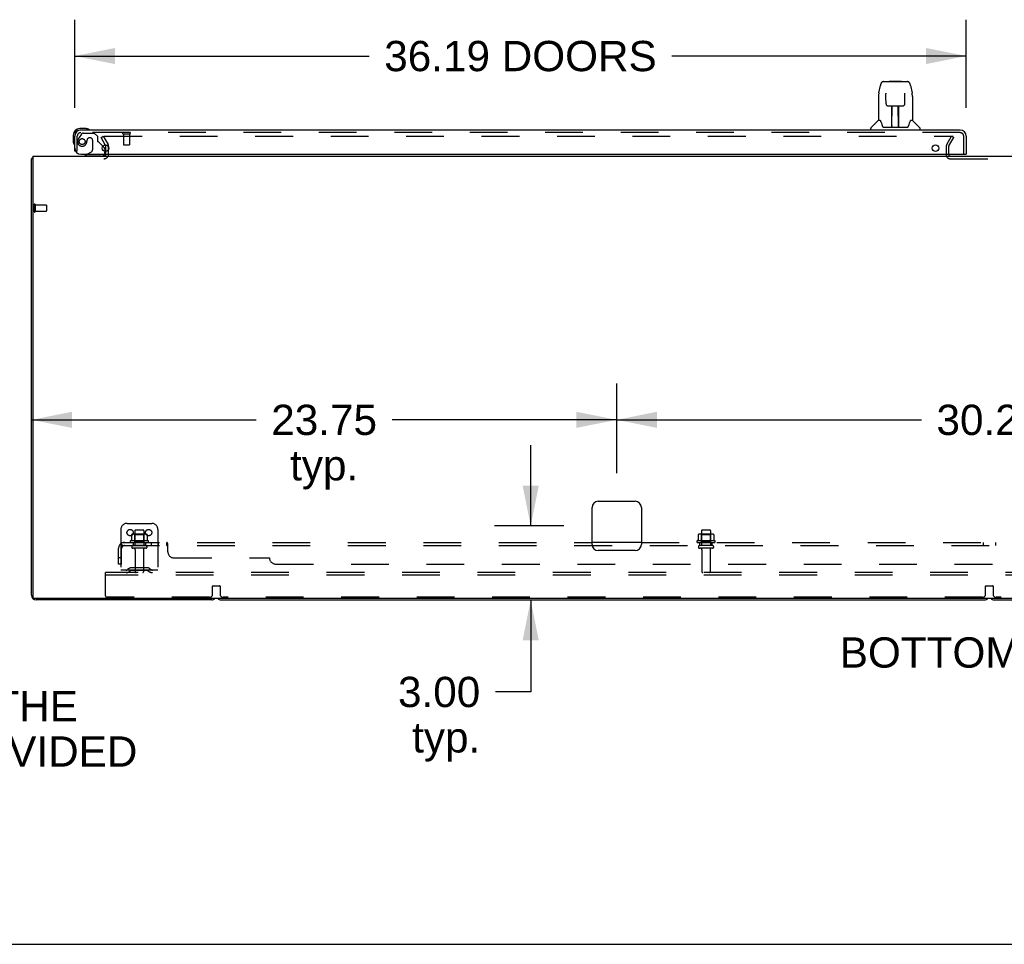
# Model space of a CAD drawing. Header units: inches. Extents: x 0 to 278, y 0 to 180.
# Tile 2 of 78: x 52 to 92, y 0 to 38. Entities that reach past the tile are written whole.
import ezdxf

# ---------------------------------------------------------------- set-up
doc = ezdxf.new("R2010")
doc.units = ezdxf.units.IN
doc.header["$LTSCALE"] = 15.310625
doc.header["$MEASUREMENT"] = 0
doc.linetypes.add('HIDDEN', pattern=[0.2, 0.1, -0.1])
doc.layers.get('0').update_dxf_attribs({"linetype": 'CONTINUOUS'})
for name, color, linetype in [('DEFAULT_2', 8, 'HIDDEN'), ('DIMENSIONS', 7, 'CONTINUOUS'), ('LEFTHAND_DOOR_ASSEMBLY', 7, 'CONTINUOUS'), ('SUBPANEL', 7, 'CONTINUOUS')]:
    doc.layers.add(name, color=color, linetype=linetype)
doc.styles.get("Standard").update_dxf_attribs({"font": 'arial.ttf'})
doc.dimstyles.new('DIMSTYLE_1', dxfattribs={"dimtxt": 1.228125, "dimasz": 1.6375, "dimexe": 0.09, "dimexo": 0.07, "dimgap": 0.0375, "dimtad": 0, "dimtih": 1, "dimtoh": 1, "dimzin": 4, "dimdsep": 46, "dimtxsty": 'Standard', "dimblk": '_FILLED', "dimblk1": '_FILLED', "dimblk2": '_FILLED', "dimcen": 0.09, "dimadec": 3, "dimazin": 1, "dimtfac": 1, "dimtdec": 3, "dimtofl": 0, "dimtmove": 0, "dimatfit": 3, "dimldrblk": '_FILLED', "dimfxl": 0, "dimtolj": 1, "dimtzin": 4, "dimarcsym": 0})

# ---------------------------------------------------------------- blocks, each defined once
blk = doc.blocks.new('_FILLED')
at = {"color": 0, "linetype": 'ByBlock'}
blk.add_solid([(0, 0), (-1, 0.2), (-1, -0.2)], dxfattribs=at)
blk = doc.blocks.new('*D6')
at = {"layer": 'DIMENSIONS', "color": 2, "linetype": 'Continuous'}
for p, q in [((54.48, 33.929), (54.48, 37.508)), ((90.668, 33.929), (90.668, 37.508)), ((54.48, 36.034), (66.436, 36.034)), ((90.668, 36.034), (78.713, 36.034))]:
    blk.add_line(p, q, dxfattribs=at)
at = {"layer": 'DIMENSIONS', "color": 2, "linetype": 'Continuous', "xscale": 1.6375, "yscale": 1.6375, "zscale": 1.6375, "rotation": 180}
blk.add_blockref('_FILLED', (54.48, 36.034), dxfattribs=at)
at = {"layer": 'DIMENSIONS', "color": 2, "linetype": 'Continuous', "xscale": 1.6375, "yscale": 1.6375, "zscale": 1.6375}
blk.add_blockref('_FILLED', (90.668, 36.034), dxfattribs=at)
at = {"layer": 'DIMENSIONS', "color": 2, "linetype": 'Continuous', "insert": (72.574, 36.648), "char_height": 1.22812, "width": 11.04856, "attachment_point": 2, "line_spacing_factor": 0.9}
blk.add_mtext('36.19 DOORS', dxfattribs=at)
blk = doc.blocks.new('*D17')
at = {"layer": 'DIMENSIONS', "color": 2, "linetype": 'Continuous'}
for p, q in [((72.989, 16.972), (72.989, 20.247)), ((74.334, 16.972), (71.515, 16.972)), ((71.986, 13.972), (74.463, 13.972)), ((72.989, 13.972), (72.989, 10.237)), ((72.989, 10.237), (71.556, 10.237))]:
    blk.add_line(p, q, dxfattribs=at)
at = {"layer": 'DIMENSIONS', "color": 2, "linetype": 'Continuous', "xscale": 1.6375, "yscale": 1.6375, "zscale": 1.6375}
for p, rotation in [((72.989, 16.972), 270), ((72.989, 13.972), 90)]:
    blk.add_blockref('_FILLED', p, dxfattribs=dict(at, rotation=rotation))
at = {"layer": 'DIMENSIONS', "color": 2, "linetype": 'Continuous', "insert": (70.942, 10.851), "char_height": 1.2281, "width": 3.3374, "attachment_point": 3, "line_spacing_factor": 0.9}
blk.add_mtext('3.00\\Ptyp.', dxfattribs=at)
blk = doc.blocks.new('*D18')
at = {"layer": 'DIMENSIONS', "color": 2, "linetype": 'Continuous'}
for p, q in [((76.48, 19.118), (76.48, 22.75)), ((106.73, 19.118), (106.73, 22.75)), ((76.48, 21.276), (88.846, 21.276)), ((106.73, 21.276), (94.365, 21.276))]:
    blk.add_line(p, q, dxfattribs=at)
at = {"layer": 'DIMENSIONS', "color": 2, "linetype": 'Continuous', "xscale": 1.6375, "yscale": 1.6375, "zscale": 1.6375, "rotation": 180}
blk.add_blockref('_FILLED', (76.48, 21.276), dxfattribs=at)
at = {"layer": 'DIMENSIONS', "color": 2, "linetype": 'Continuous', "xscale": 1.6375, "yscale": 1.6375, "zscale": 1.6375}
blk.add_blockref('_FILLED', (106.73, 21.276), dxfattribs=at)
at = {"layer": 'DIMENSIONS', "color": 2, "linetype": 'Continuous', "insert": (91.605, 21.89), "char_height": 1.2281, "width": 4.29159, "attachment_point": 2, "line_spacing_factor": 0.9}
blk.add_mtext('30.25', dxfattribs=at)
blk = doc.blocks.new('*D19')
at = {"layer": 'DIMENSIONS', "color": 2, "linetype": 'Continuous'}
for p, q in [((76.48, 19.118), (76.48, 22.75)), ((52.73, 21.276), (61.846, 21.276)), ((76.48, 21.276), (67.365, 21.276))]:
    blk.add_line(p, q, dxfattribs=at)
at = {"layer": 'DIMENSIONS', "color": 2, "linetype": 'Continuous', "xscale": 1.6375, "yscale": 1.6375, "zscale": 1.6375, "rotation": 180}
blk.add_blockref('_FILLED', (52.73, 21.276), dxfattribs=at)
at = {"layer": 'DIMENSIONS', "color": 2, "linetype": 'Continuous', "xscale": 1.6375, "yscale": 1.6375, "zscale": 1.6375}
blk.add_blockref('_FILLED', (76.48, 21.276), dxfattribs=at)
at = {"layer": 'DIMENSIONS', "color": 2, "linetype": 'Continuous', "insert": (64.605, 21.89), "char_height": 1.2281, "width": 4.29159, "attachment_point": 2, "line_spacing_factor": 0.9}
blk.add_mtext('23.75\\Ptyp.', dxfattribs=at)

msp = doc.modelspace()

# ---------------------------------------------------------------- linework, layer by layer
at = {"color": 3, "linetype": 'Continuous'}
for p, q in [((55.723, 32.433), (55.747, 32.392)), ((55.751, 32.169), (55.751, 32.376)), ((52.782, 31.972), (52.782, 14.084)), ((52.782, 31.972), (130.428, 31.972)), ((52.73, 14.161), (52.73, 31.868)), ((75.48, 16.222), (75.48, 17.722)), ((75.73, 17.972), (77.23, 17.972)), ((77.48, 17.722), (77.48, 16.222)), ((77.23, 15.972), (75.73, 15.972)), ((130.368, 14.024), (52.842, 14.024)), ((60.041, 13.972), (52.919, 13.972))]:
    msp.add_line(p, q, dxfattribs=at)
at = {"color": 7, "linetype": 'Continuous'}
for p, q in [((52.782, 31.868), (52.73, 31.868)), ((52.771, 31.9), (52.782, 31.891)), ((60.419, 13.972), (91.416, 13.972)), ((91.794, 13.972), (122.791, 13.972)), ((0, 0), (278.375, 0))]:
    msp.add_line(p, q, dxfattribs=at)
at = {"color": 3, "linetype": 'Continuous'}
for points in [[(52.747, 31.884), (52.745, 31.883), (52.742, 31.881), (52.74, 31.88), (52.737, 31.878), (52.735, 31.877), (52.734, 31.875), (52.732, 31.873), (52.731, 31.872), (52.731, 31.87), (52.731, 31.869), (52.73, 31.868)], [(52.771, 31.9), (52.769, 31.898), (52.767, 31.896), (52.765, 31.894), (52.762, 31.892), (52.759, 31.89), (52.756, 31.889), (52.753, 31.887), (52.747, 31.884)]]:
    msp.add_lwpolyline(points, dxfattribs=at)
for centre, radius, start, end in [((55.718, 32.376), 0.033, 0, 30), ((55.666, 32.057), 0.085, 270, 355.9511), ((52.919, 31.783), 0.189, 136.4873, 141.7194), ((75.73, 17.722), 0.25, 90, 180), ((77.23, 17.722), 0.25, 0, 90), ((75.73, 16.222), 0.25, 180, 270), ((77.23, 16.222), 0.25, 270, 360), ((52.919, 14.161), 0.189, 180, 270), ((52.842, 14.084), 0.06, 180, 270), ((60.041, 14.161), 0.189, 270, 313.513)]:
    msp.add_arc(centre, radius, start, end, dxfattribs=at)
at = {"color": 7, "linetype": 'Continuous'}
for centre, start, end in [((60.419, 14.161), 226.5797, 270), ((91.416, 14.161), 270, 313.4203), ((91.794, 14.161), 226.5797, 270)]:
    msp.add_arc(centre, 0.189, start, end, dxfattribs=at)
at = {"layer": 'DEFAULT_2', "color": 8, "linetype": 'HIDDEN'}
for p, q in [((55.551, 32.732), (55.641, 32.784)), ((55.641, 32.784), (55.837, 32.444)), ((55.687, 32.784), (90.137, 32.784)), ((89.874, 32.444), (90.07, 32.784)), ((90.07, 32.784), (90.16, 32.732)), ((55.723, 32.433), (55.551, 32.732)), ((55.855, 32.057), (55.855, 32.376)), ((89.855, 32.376), (89.855, 32.022)), ((89.959, 32.023), (89.959, 32.376)), ((89.964, 32.392), (90.16, 32.732)), ((55.751, 32.057), (55.751, 32.169)), ((90.009, 31.868), (93.201, 31.868)), ((52.834, 30.01), (52.834, 29.726)), ((52.877, 30.01), (52.877, 29.726)), ((52.877, 29.992), (53.324, 29.992)), ((53.334, 29.982), (53.334, 29.754)), ((52.877, 29.744), (53.324, 29.744)), ((56.355, 16.826), (56.355, 15.076)), ((56.605, 17.076), (57.605, 17.076)), ((57.263, 16.801), (56.948, 16.801)), ((57.855, 16.826), (57.855, 15.076)), ((80.263, 16.801), (79.948, 16.801)), ((56.787, 16.615), (56.787, 16.397)), ((57.361, 16.637), (56.85, 16.637)), ((56.922, 16.617), (56.902, 16.637)), ((56.918, 16.771), (56.918, 16.176)), ((56.922, 16.321), (56.922, 16.617)), ((57.289, 16.617), (56.922, 16.617)), ((57.289, 16.617), (57.309, 16.637)), ((57.289, 16.321), (57.289, 16.617)), ((57.293, 16.771), (57.293, 16.176)), ((57.424, 16.615), (57.424, 16.397)), ((79.787, 16.615), (79.787, 16.397)), ((80.361, 16.637), (79.85, 16.637)), ((79.922, 16.617), (79.902, 16.637)), ((79.918, 16.771), (79.918, 16.176)), ((79.922, 16.321), (79.922, 16.617)), ((80.289, 16.617), (79.922, 16.617)), ((80.289, 16.617), (80.309, 16.637)), ((80.289, 16.321), (80.289, 16.617)), ((80.293, 16.771), (80.293, 16.176)), ((80.424, 16.615), (80.424, 16.397)), ((57.461, 16.371), (56.75, 16.371)), ((56.771, 16.301), (57.44, 16.301)), ((57.363, 16.176), (56.848, 16.176)), ((57.363, 16.066), (56.848, 16.066)), ((56.922, 16.321), (56.902, 16.301)), ((57.289, 16.321), (56.922, 16.321)), ((56.94, 16.003), (56.94, 15.106)), ((57.27, 16.003), (57.27, 15.106)), ((57.289, 16.321), (57.309, 16.301)), ((80.461, 16.371), (79.75, 16.371)), ((79.771, 16.301), (80.44, 16.301)), ((80.363, 16.176), (79.848, 16.176)), ((80.363, 16.066), (79.848, 16.066)), ((79.922, 16.321), (79.902, 16.301)), ((80.289, 16.321), (79.922, 16.321)), ((79.94, 16.003), (79.94, 15.106)), ((80.27, 16.003), (80.27, 15.106)), ((80.289, 16.321), (80.309, 16.301)), ((56.698, 15.248), (56.63, 15.199)), ((57.446, 15.27), (56.765, 15.27)), ((56.93, 15.27), (56.93, 15.166)), ((57.28, 15.27), (57.28, 15.166)), ((57.513, 15.248), (57.581, 15.199)), ((55.73, 14.972), (55.73, 15.076)), ((127.48, 15.076), (55.73, 15.076)), ((55.73, 14.138), (55.73, 14.972)), ((127.48, 14.972), (55.73, 14.972)), ((57.855, 15.18), (56.355, 15.18)), ((56.759, 15.164), (56.691, 15.115)), ((57.446, 15.166), (56.765, 15.166)), ((57.452, 15.164), (57.52, 15.115)), ((60.08, 14.201), (60.08, 14.526)), ((60.1, 14.546), (60.36, 14.546)), ((60.38, 14.526), (60.38, 14.201)), ((91.455, 14.201), (91.455, 14.526)), ((91.475, 14.546), (91.735, 14.546)), ((91.755, 14.526), (91.755, 14.201)), ((59.955, 14.076), (55.793, 14.076)), ((91.33, 14.076), (60.505, 14.076)), ((122.705, 14.076), (91.88, 14.076))]:
    msp.add_line(p, q, dxfattribs=at)
for points in [[(55.667, 32.767), (55.667, 32.768), (55.667, 32.77), (55.668, 32.772), (55.669, 32.774), (55.67, 32.776), (55.671, 32.777), (55.673, 32.779), (55.674, 32.78), (55.676, 32.781), (55.678, 32.782), (55.68, 32.783), (55.683, 32.784), (55.685, 32.784), (55.687, 32.784)], [(55.669, 32.759), (55.668, 32.761), (55.668, 32.763), (55.667, 32.765), (55.667, 32.767), (55.667, 32.767)], [(56.787, 16.397), (56.786, 16.396), (56.786, 16.395), (56.786, 16.394), (56.786, 16.393), (56.785, 16.392), (56.785, 16.392), (56.785, 16.391), (56.784, 16.391), (56.784, 16.39), (56.784, 16.39), (56.783, 16.39), (56.783, 16.389), (56.783, 16.389), (56.782, 16.389), (56.782, 16.389), (56.782, 16.388), (56.782, 16.388), (56.781, 16.388)], [(56.792, 16.624), (56.791, 16.624), (56.79, 16.623), (56.789, 16.621), (56.788, 16.62), (56.787, 16.618), (56.787, 16.617), (56.787, 16.615)], [(57.418, 16.624), (57.42, 16.624), (57.421, 16.623), (57.422, 16.621), (57.423, 16.62), (57.424, 16.618), (57.424, 16.617), (57.424, 16.615)], [(57.43, 16.388), (57.429, 16.388), (57.429, 16.388), (57.429, 16.389), (57.429, 16.389), (57.428, 16.389), (57.428, 16.389), (57.428, 16.39), (57.427, 16.39), (57.427, 16.39), (57.427, 16.391), (57.426, 16.391), (57.426, 16.392), (57.426, 16.392), (57.425, 16.393), (57.425, 16.394), (57.425, 16.395), (57.424, 16.396), (57.424, 16.397)], [(79.787, 16.397), (79.786, 16.396), (79.786, 16.395), (79.786, 16.394), (79.786, 16.393), (79.785, 16.392), (79.785, 16.392), (79.785, 16.391), (79.784, 16.391), (79.784, 16.39), (79.784, 16.39), (79.783, 16.39), (79.783, 16.389), (79.783, 16.389), (79.782, 16.389), (79.782, 16.389), (79.782, 16.388), (79.782, 16.388), (79.781, 16.388)], [(79.792, 16.624), (79.791, 16.624), (79.79, 16.623), (79.789, 16.621), (79.788, 16.62), (79.787, 16.618), (79.787, 16.617), (79.787, 16.615)], [(80.418, 16.624), (80.42, 16.624), (80.421, 16.623), (80.422, 16.621), (80.423, 16.62), (80.424, 16.618), (80.424, 16.617), (80.424, 16.615)], [(80.43, 16.388), (80.429, 16.388), (80.429, 16.388), (80.429, 16.389), (80.429, 16.389), (80.428, 16.389), (80.428, 16.389), (80.428, 16.39), (80.427, 16.39), (80.427, 16.39), (80.427, 16.391), (80.426, 16.391), (80.426, 16.392), (80.426, 16.392), (80.425, 16.393), (80.425, 16.394), (80.425, 16.395), (80.424, 16.396), (80.424, 16.397)]]:
    msp.add_lwpolyline(points, dxfattribs=at)
for centre in [(56.73, 16.701), (57.48, 16.701)]:
    msp.add_circle(centre, 0.128, dxfattribs=at)
for centre, radius, start, end in [((55.718, 32.376), 0.137, 0, 30), ((89.992, 32.376), 0.137, 150, 180), ((89.992, 32.376), 0.033, 150, 180), ((55.666, 32.057), 0.189, 270, 360), ((55.666, 32.057), 0.085, 355.9511, 360), ((90.009, 32.022), 0.154, 180, 270), ((90.009, 32.022), 0.05, 180, 270), ((52.856, 30.01), 0.0215, 0, 180), ((53.324, 29.982), 0.01, 0, 90), ((52.856, 29.726), 0.0215, 180, 360), ((53.324, 29.754), 0.01, 270, 360), ((56.605, 16.826), 0.25, 90, 180), ((56.948, 16.771), 0.03, 90, 180), ((57.263, 16.771), 0.03, 0, 90), ((57.605, 16.826), 0.25, 0, 90), ((79.948, 16.771), 0.03, 90, 180), ((80.263, 16.771), 0.03, 0, 90), ((57.105, 15.77), 0.698, 117.6814, 120.6631), ((56.85, 16.495), 0.141, 90, 113.95), ((57.361, 16.495), 0.141, 66.05, 90), ((57.105, 15.77), 0.698, 59.3369, 62.3186), ((80.105, 15.77), 0.698, 117.6814, 120.6631), ((79.85, 16.495), 0.141, 90, 113.95), ((80.361, 16.495), 0.141, 66.05, 90), ((80.105, 15.77), 0.698, 59.3369, 62.3186), ((56.771, 16.339), 0.0384, 124.4497, 270), ((56.848, 16.121), 0.055, 90, 270), ((56.878, 16.003), 0.0625, 0, 90), ((57.333, 16.003), 0.0625, 90, 180), ((57.363, 16.121), 0.055, 270, 90), ((57.44, 16.339), 0.0384, 270, 55.5503), ((79.771, 16.339), 0.0384, 124.4497, 270), ((79.848, 16.121), 0.055, 90, 270), ((79.878, 16.003), 0.0625, 0, 90), ((80.333, 16.003), 0.0625, 90, 180), ((80.363, 16.121), 0.055, 270, 90), ((80.44, 16.339), 0.0384, 270, 55.5503), ((56.57, 15.284), 0.104, 270, 305.7539), ((56.765, 15.156), 0.114, 90, 125.7539), ((57.446, 15.156), 0.114, 54.2461, 90), ((57.641, 15.284), 0.104, 234.2461, 270), ((56.57, 15.284), 0.208, 270, 305.7539), ((56.765, 15.156), 0.01, 90, 125.7539), ((56.97, 15.106), 0.03, 180, 270), ((57.24, 15.106), 0.03, 270, 360), ((57.446, 15.156), 0.01, 54.2461, 90), ((57.641, 15.284), 0.208, 234.2461, 270), ((79.97, 15.106), 0.03, 180, 270), ((80.24, 15.106), 0.03, 270, 360), ((60.1, 14.526), 0.02, 90, 180), ((60.36, 14.526), 0.02, 0, 90), ((91.475, 14.526), 0.02, 90, 180), ((91.735, 14.526), 0.02, 0, 90), ((55.793, 14.138), 0.0625, 180, 270), ((59.955, 14.201), 0.125, 270, 360), ((60.505, 14.201), 0.125, 180, 270), ((91.33, 14.201), 0.125, 270, 360), ((91.88, 14.201), 0.125, 180, 270)]:
    msp.add_arc(centre, radius, start, end, dxfattribs=at)
at = {"layer": 'LEFTHAND_DOOR_ASSEMBLY', "color": 7, "linetype": 'Continuous'}
for p, q in [((87.119, 34.538), (87.184, 34.843)), ((87.308, 34.998), (88.278, 34.998)), ((87.395, 34.998), (87.393, 34.998)), ((87.555, 35.018), (87.535, 34.998)), ((87.555, 35.018), (88.031, 35.018)), ((88.031, 35.018), (88.051, 34.998)), ((88.402, 34.843), (88.467, 34.538)), ((87.104, 34.395), (87.104, 33.423)), ((87.405, 34.524), (87.405, 34.521)), ((87.405, 34.521), (87.405, 34.517)), ((87.405, 34.517), (87.405, 34.513)), ((87.405, 34.513), (87.405, 34.506)), ((87.408, 34.375), (87.405, 34.506)), ((87.413, 34.092), (87.408, 34.375)), ((88.173, 34.092), (88.18, 34.505)), ((88.18, 34.505), (88.181, 34.513)), ((88.181, 34.513), (88.181, 34.517)), ((88.472, 34.508), (88.467, 34.538)), ((88.482, 34.394), (88.482, 33.423)), ((87.413, 34.092), (87.414, 34.078)), ((87.493, 34.014), (87.613, 34.014)), ((87.644, 33.168), (87.658, 34.015)), ((87.649, 34.015), (87.937, 34.015)), ((87.651, 33.599), (87.651, 34.015)), ((87.919, 33.148), (87.904, 34.015)), ((87.935, 33.148), (87.935, 34.015)), ((87.973, 34.014), (88.093, 34.014)), ((87.655, 33.789), (87.651, 33.789)), ((87.654, 33.778), (87.651, 33.778)), ((87.935, 33.789), (87.908, 33.789)), ((87.935, 33.778), (87.908, 33.778)), ((87.098, 33.417), (86.801, 33.12)), ((87.177, 33.423), (87.104, 33.423)), ((87.174, 33.423), (87.18, 33.413)), ((87.24, 33.258), (87.254, 33.211)), ((87.254, 33.211), (87.257, 33.203)), ((87.645, 33.22), (87.644, 33.194)), ((87.912, 33.549), (87.935, 33.549)), ((87.935, 33.545), (87.912, 33.545)), ((87.918, 33.194), (87.918, 33.22)), ((88.329, 33.202), (88.332, 33.211)), ((88.406, 33.412), (88.411, 33.422)), ((88.482, 33.423), (88.409, 33.423)), ((88.488, 33.417), (88.785, 33.12)), ((54.42, 32.827), (54.42, 32.57)), ((54.94, 33.09), (54.683, 33.09)), ((54.727, 33.03), (54.683, 33.03)), ((54.978, 33.087), (54.94, 33.09)), ((86.789, 33.03), (86.789, 33.092)), ((87.307, 33.148), (88.279, 33.148)), ((87.651, 33.148), (87.651, 33.152)), ((88.797, 33.03), (88.797, 33.092)), ((54.42, 32.57), (54.423, 32.532)), ((55.623, 32.379), (55.68, 32.322)), ((54.991, 32.051), (54.922, 32.011)), ((54.922, 31.972), (54.922, 32.011)), ((55.709, 32.251), (55.709, 32.169)), ((90.648, 32.051), (90.668, 32.051))]:
    msp.add_line(p, q, dxfattribs=at)
at = {"layer": 'LEFTHAND_DOOR_ASSEMBLY', "color": 3, "linetype": 'Continuous'}
for p, q in [((54.48, 32.176), (54.48, 32.783)), ((90.421, 33.03), (54.727, 33.03)), ((90.668, 32.783), (90.668, 32.051)), ((54.73, 32.051), (90.648, 32.051))]:
    msp.add_line(p, q, dxfattribs=at)
at = {"layer": 'LEFTHAND_DOOR_ASSEMBLY', "color": 8, "linetype": 'HIDDEN'}
for p, q in [((54.584, 32.176), (54.584, 32.783)), ((54.76, 32.871), (54.659, 32.727)), ((90.421, 32.926), (54.727, 32.926)), ((54.825, 32.905), (55.276, 32.905)), ((55.402, 32.779), (55.276, 32.905)), ((55.402, 32.779), (55.402, 32.6)), ((56.442, 32.883), (56.726, 32.883)), ((56.46, 32.883), (56.46, 32.436)), ((56.708, 32.883), (56.708, 32.436)), ((90.564, 32.051), (90.564, 32.783)), ((54.981, 32.615), (54.981, 32.626)), ((55.112, 32.713), (55.079, 32.713)), ((55.21, 32.615), (55.21, 32.235)), ((55.623, 32.379), (55.461, 32.541)), ((56.47, 32.426), (56.698, 32.426)), ((54.584, 32.176), (54.48, 32.176)), ((55.552, 31.972), (54.922, 31.972)), ((54.991, 32.051), (55.161, 32.149)), ((55.709, 32.169), (55.709, 32.129))]:
    msp.add_line(p, q, dxfattribs=at)
at = {"layer": 'LEFTHAND_DOOR_ASSEMBLY', "color": 7, "linetype": 'Continuous'}
for points in [[(87.308, 34.998), (87.305, 34.998), (87.292, 34.996), (87.279, 34.993), (87.266, 34.988), (87.255, 34.981), (87.245, 34.973), (87.235, 34.964), (87.227, 34.955), (87.22, 34.944), (87.214, 34.933), (87.208, 34.92), (87.202, 34.907), (87.197, 34.892), (87.192, 34.875), (87.187, 34.856), (87.184, 34.843)], [(88.402, 34.843), (88.399, 34.857), (88.394, 34.875), (88.389, 34.892), (88.384, 34.907), (88.378, 34.921), (88.372, 34.933), (88.365, 34.945), (88.358, 34.955), (88.35, 34.965), (88.341, 34.974), (88.33, 34.982), (88.319, 34.988), (88.307, 34.993), (88.294, 34.997), (88.28, 34.998), (88.278, 34.998)], [(87.119, 34.538), (87.113, 34.507), (87.108, 34.468), (87.105, 34.428), (87.104, 34.395)], [(87.405, 34.526), (87.405, 34.527), (87.405, 34.527), (87.405, 34.527), (87.405, 34.526), (87.405, 34.526), (87.405, 34.525), (87.405, 34.524)], [(88.181, 34.517), (88.181, 34.521), (88.181, 34.523), (88.181, 34.524), (88.181, 34.525), (88.181, 34.526), (88.181, 34.527), (88.181, 34.527)], [(88.482, 34.394), (88.481, 34.428), (88.478, 34.468), (88.472, 34.508)], [(87.414, 34.078), (87.418, 34.066), (87.423, 34.054), (87.43, 34.044), (87.439, 34.034), (87.449, 34.027), (87.46, 34.021), (87.471, 34.017), (87.483, 34.014), (87.492, 34.014)], [(87.613, 34.014), (87.617, 34.014), (87.625, 34.014), (87.634, 34.014)], [(87.634, 34.014), (87.642, 34.015), (87.649, 34.015)], [(87.937, 34.015), (87.945, 34.015), (87.953, 34.014)], [(87.953, 34.014), (87.961, 34.014), (87.97, 34.014), (87.973, 34.014)], [(88.094, 34.014), (88.104, 34.014), (88.116, 34.017), (88.127, 34.021), (88.138, 34.027), (88.148, 34.035), (88.157, 34.045), (88.164, 34.055), (88.169, 34.067), (88.172, 34.08), (88.173, 34.092)], [(87.18, 33.413), (87.193, 33.385), (87.208, 33.349), (87.224, 33.306), (87.24, 33.258)], [(87.257, 33.203), (87.262, 33.19), (87.267, 33.179), (87.272, 33.171)], [(87.272, 33.171), (87.277, 33.164), (87.283, 33.158), (87.29, 33.153), (87.297, 33.149), (87.304, 33.148), (87.307, 33.148)], [(88.279, 33.148), (88.281, 33.148), (88.289, 33.149), (88.296, 33.152), (88.303, 33.157), (88.308, 33.163), (88.314, 33.17)], [(88.314, 33.17), (88.319, 33.179), (88.324, 33.189), (88.329, 33.202)], [(88.332, 33.211), (88.346, 33.257), (88.361, 33.305), (88.377, 33.347), (88.392, 33.384), (88.406, 33.412)]]:
    msp.add_lwpolyline(points, dxfattribs=at)
at = {"layer": 'LEFTHAND_DOOR_ASSEMBLY', "color": 8, "linetype": 'HIDDEN'}
msp.add_circle((54.784, 32.563), 0.12, dxfattribs=at)
at = {"layer": 'LEFTHAND_DOOR_ASSEMBLY', "color": 3, "linetype": 'Continuous'}
for centre in [(55.73, 32.301), (89.418, 32.301)]:
    msp.add_circle(centre, 0.133, dxfattribs=at)
at = {"layer": 'LEFTHAND_DOOR_ASSEMBLY', "color": 7, "linetype": 'Continuous'}
for centre, radius, start, end in [((87.112, 33.404), 0.0197, 97.5, 135), ((88.474, 33.404), 0.0197, 45, 82.5), ((54.683, 32.827), 0.263, 90, 180), ((54.683, 32.827), 0.203, 90, 180), ((54.94, 32.84), 0.25, 59.1101, 90), ((55.06, 33.045), 0.015, 270, 353.6204), ((55.06, 33.041), 0.015, 6.3796, 59.1101), ((86.828, 33.092), 0.0394, 135, 180), ((87.663, 33.167), 0.0197, 179, 269.9232), ((87.899, 33.167), 0.0197, 270.0771, 1), ((88.758, 33.092), 0.0394, 0, 45), ((54.67, 32.57), 0.25, 180, 210.8899), ((54.469, 32.45), 0.015, 210.8899, 263.6204), ((54.465, 32.45), 0.015, 276.3796, 360), ((55.552, 32.129), 0.157, 270, 330.1697), ((55.609, 32.251), 0.1, 0, 45)]:
    msp.add_arc(centre, radius, start, end, dxfattribs=at)
at = {"layer": 'LEFTHAND_DOOR_ASSEMBLY', "color": 3, "linetype": 'Continuous'}
for centre, radius, start, end in [((54.727, 32.783), 0.246, 90, 180), ((90.421, 32.783), 0.246, 0, 90), ((54.73, 32.301), 0.25, 180, 270)]:
    msp.add_arc(centre, radius, start, end, dxfattribs=at)
at = {"layer": 'LEFTHAND_DOOR_ASSEMBLY', "color": 8, "linetype": 'HIDDEN'}
for centre, radius, start, end in [((54.727, 32.783), 0.142, 90, 180), ((54.825, 32.826), 0.079, 90, 144.9), ((56.442, 32.904), 0.0215, 90, 270), ((56.726, 32.904), 0.0215, 270, 90), ((90.421, 32.783), 0.142, 0, 90), ((54.784, 32.563), 0.187, 163.1561, 342.1518), ((54.975, 32.505), 0.386, 144.9, 163.1561), ((54.589, 32.626), 0.393, 342.0702, 358.3401), ((55.079, 32.615), 0.098, 90, 180), ((55.112, 32.615), 0.098, 0, 90), ((55.441, 32.6), 0.039, 180, 248.3904), ((55.39, 32.47), 0.1, 45, 68.3904), ((56.47, 32.436), 0.01, 180, 270), ((56.698, 32.436), 0.01, 270, 360), ((55.11, 32.235), 0.1, 300.092, 360), ((55.552, 32.129), 0.157, 330.1697, 360)]:
    msp.add_arc(centre, radius, start, end, dxfattribs=at)
at = {"layer": 'LEFTHAND_DOOR_ASSEMBLY', "color": 7, "linetype": 'Continuous'}
for centre, start_param, end_param in [((87.643, 33.187), -1.369355, -1.26493), ((87.919, 33.187), -1.875951, -1.570796)]:
    msp.add_ellipse(centre, major_axis=(0.0394, 0), ratio=1, start_param=start_param, end_param=end_param, dxfattribs=at)
at = {"layer": 'SUBPANEL', "color": 8, "linetype": 'HIDDEN'}
for p, q in [((56.262, 15.426), (56.262, 16.064)), ((56.348, 16.247), (56.428, 16.15)), ((56.387, 16.176), (56.387, 16.301)), ((56.387, 16.301), (75.48, 16.301)), ((56.387, 16.176), (126.824, 16.176)), ((56.387, 15.426), (56.387, 16.064)), ((56.41, 16.172), (56.41, 16.171)), ((56.855, 16.301), (56.855, 16.176)), ((57.355, 16.301), (57.355, 16.176)), ((57.584, 16.301), (57.584, 16.176)), ((57.865, 16.301), (57.865, 16.176)), ((58.226, 16.176), (58.226, 16.301)), ((58.262, 15.926), (58.262, 16.247)), ((77.48, 16.301), (105.73, 16.301)), ((79.855, 16.176), (79.855, 16.301)), ((80.355, 16.176), (80.355, 16.301)), ((91.355, 16.301), (91.355, 16.176)), ((91.855, 16.301), (91.855, 16.176)), ((56.387, 15.676), (56.262, 15.676)), ((58.512, 15.676), (62.387, 15.676)), ((56.387, 15.426), (56.262, 15.426)), ((62.637, 15.426), (120.574, 15.426))]:
    msp.add_line(p, q, dxfattribs=at)
at = {"layer": 'SUBPANEL', "color": 3, "linetype": 'Continuous'}
msp.add_line((77.48, 16.301), (75.48, 16.301), dxfattribs=at)
at = {"layer": 'SUBPANEL', "color": 8, "linetype": 'HIDDEN'}
for points in [[(56.348, 16.247), (56.351, 16.249), (56.353, 16.252), (56.355, 16.255), (56.357, 16.258), (56.359, 16.262), (56.361, 16.266), (56.363, 16.27), (56.366, 16.278)], [(56.366, 16.278), (56.368, 16.281), (56.37, 16.285), (56.371, 16.288), (56.373, 16.291), (56.375, 16.294), (56.377, 16.296), (56.379, 16.298), (56.381, 16.299), (56.383, 16.3), (56.385, 16.3), (56.387, 16.301)], [(56.387, 16.235), (56.387, 16.235), (56.387, 16.235), (56.387, 16.235), (56.387, 16.235), (56.387, 16.235), (56.387, 16.235), (56.387, 16.234), (56.387, 16.234), (56.387, 16.233), (56.387, 16.232)], [(56.41, 16.171), (56.41, 16.172), (56.409, 16.172), (56.409, 16.172), (56.409, 16.173), (56.409, 16.173), (56.408, 16.174), (56.408, 16.174), (56.408, 16.175), (56.407, 16.175), (56.407, 16.176), (56.407, 16.177), (56.406, 16.177), (56.406, 16.178), (56.406, 16.179), (56.405, 16.179), (56.405, 16.18), (56.404, 16.181), (56.404, 16.181), (56.404, 16.182), (56.403, 16.183), (56.403, 16.184), (56.403, 16.185), (56.402, 16.185), (56.402, 16.186), (56.401, 16.187), (56.401, 16.188), (56.401, 16.189), (56.4, 16.19), (56.4, 16.19), (56.399, 16.191), (56.399, 16.192), (56.399, 16.193), (56.398, 16.194), (56.398, 16.195), (56.397, 16.196), (56.397, 16.197), (56.397, 16.198), (56.396, 16.199), (56.396, 16.2), (56.396, 16.201), (56.395, 16.202), (56.395, 16.203), (56.394, 16.204), (56.394, 16.205), (56.394, 16.206), (56.393, 16.207), (56.393, 16.208), (56.393, 16.21), (56.392, 16.211), (56.392, 16.212), (56.392, 16.213), (56.391, 16.214), (56.391, 16.215), (56.391, 16.216), (56.391, 16.217), (56.39, 16.218), (56.39, 16.219), (56.39, 16.22), (56.389, 16.22), (56.389, 16.221), (56.389, 16.222), (56.389, 16.223), (56.389, 16.224), (56.388, 16.225), (56.388, 16.226), (56.388, 16.227), (56.388, 16.228), (56.388, 16.229), (56.387, 16.229), (56.387, 16.23), (56.387, 16.231), (56.387, 16.232), (56.387, 16.233), (56.387, 16.233), (56.387, 16.234), (56.387, 16.234), (56.387, 16.235), (56.387, 16.235)], [(56.414, 16.157), (56.41, 16.161), (56.408, 16.163), (56.405, 16.165), (56.403, 16.168), (56.4, 16.169), (56.398, 16.171), (56.395, 16.173), (56.393, 16.174), (56.391, 16.175), (56.389, 16.175), (56.387, 16.176)], [(56.407, 16.175), (56.407, 16.175), (56.408, 16.174), (56.408, 16.174), (56.408, 16.173), (56.409, 16.173), (56.409, 16.172), (56.409, 16.172), (56.409, 16.172), (56.41, 16.172), (56.41, 16.172)], [(56.428, 16.15), (56.427, 16.15), (56.426, 16.149), (56.425, 16.15), (56.424, 16.15), (56.423, 16.151), (56.421, 16.151), (56.42, 16.153), (56.418, 16.154), (56.416, 16.156), (56.414, 16.157)], [(58.239, 16.291), (58.237, 16.294), (58.235, 16.296), (58.233, 16.298), (58.231, 16.299), (58.23, 16.3), (58.228, 16.3), (58.226, 16.301)], [(58.23, 16.3), (58.228, 16.3), (58.226, 16.301)], [(58.236, 16.169), (58.234, 16.171), (58.233, 16.173), (58.231, 16.174), (58.23, 16.175), (58.228, 16.175), (58.226, 16.176)], [(58.23, 16.175), (58.228, 16.175), (58.226, 16.176)], [(58.245, 16.281), (58.243, 16.285), (58.241, 16.288), (58.239, 16.291), (58.237, 16.294), (58.235, 16.296), (58.233, 16.298), (58.231, 16.299)], [(58.242, 16.161), (58.239, 16.165), (58.237, 16.168), (58.236, 16.169), (58.234, 16.171), (58.233, 16.173), (58.231, 16.174)], [(58.256, 16.15), (58.254, 16.15), (58.253, 16.151), (58.251, 16.151), (58.249, 16.153), (58.248, 16.154), (58.246, 16.156), (58.245, 16.157), (58.243, 16.159), (58.242, 16.161)], [(58.251, 16.266), (58.248, 16.274), (58.246, 16.278), (58.245, 16.281)], [(58.262, 16.15), (58.26, 16.15), (58.258, 16.149), (58.256, 16.15), (58.254, 16.15), (58.253, 16.151), (58.251, 16.151), (58.249, 16.153), (58.248, 16.154), (58.246, 16.156), (58.245, 16.157)], [(58.26, 16.249), (58.258, 16.252), (58.256, 16.255), (58.255, 16.258), (58.253, 16.262), (58.251, 16.266)], [(58.262, 16.247), (58.26, 16.249), (58.258, 16.252)], [(58.262, 16.15), (58.26, 16.15), (58.258, 16.149)]]:
    msp.add_lwpolyline(points, dxfattribs=at)
for centre, radius, start, end in [((56.499, 16.064), 0.237, 90, 180), ((56.499, 16.064), 0.112, 90, 180), ((58.512, 15.926), 0.25, 180, 270), ((62.637, 15.676), 0.25, 180, 270)]:
    msp.add_arc(centre, radius, start, end, dxfattribs=at)

# ---------------------------------------------------------------- texts
at = {"layer": 'DIMENSIONS', "color": 2, "linetype": 'Continuous', "char_height": 1.22812, "attachment_point": 2, "line_spacing_factor": 0.9}
for s, insert, width in [('BOTTOM VIEW', (91.632, 12.452), 12.17168), ('WASH SYSTEM 2" SQUARE DRAIN HOLES IN THE\\PBOTTOM WITH UL APPROVED HOLE SEALS PROVIDED', (34.29, 10.277), 45.38127)]:
    msp.add_mtext(s, dxfattribs=dict(at, insert=insert, width=width))

# ---------------------------------------------------------------- dimensions: what is measured, and where the dimension line sits
at = {"layer": 'DIMENSIONS', "color": 2, "linetype": 'Continuous'}
for base, p1, p2, angle, text, picture, middle in [((54.48, 36.034), (90.668, 33.859), (54.48, 33.859), 180, '<> DOORS', '*D6', (72.574, 36.034)), ((72.989, 16.972), (74.533, 13.972), (71.445, 16.972), 90, '<>\\Ptyp.', '*D17', (69.273, 9.316))]:
    dim = msp.add_linear_dim(base=base, p1=p1, p2=p2, angle=angle, text=text, dimstyle='DIMSTYLE_1', dxfattribs=at)
    dim.commit()
    dim.dimension.update_dxf_attribs({"geometry": picture, "text_midpoint": middle, "dimtype": 160})
dim = msp.add_linear_dim(base=(76.48, 21.276), p1=(52.73, 31.778), p2=(76.48, 19.048), text='<>\\Ptyp.', dimstyle='DIMSTYLE_1', dxfattribs=at)
dim.commit()
dim.dimension.update_dxf_attribs({"geometry": '*D19', "text_midpoint": (64.605, 20.355), "dimtype": 160})
dim = msp.add_linear_dim(base=(106.73, 21.276), p1=(76.48, 19.048), p2=(106.73, 19.048), dimstyle='DIMSTYLE_1', dxfattribs=at)
dim.commit()
dim.dimension.update_dxf_attribs({"geometry": '*D18', "text_midpoint": (91.607, 21.269), "dimtype": 160})

doc.saveas('drawing.dxf')
